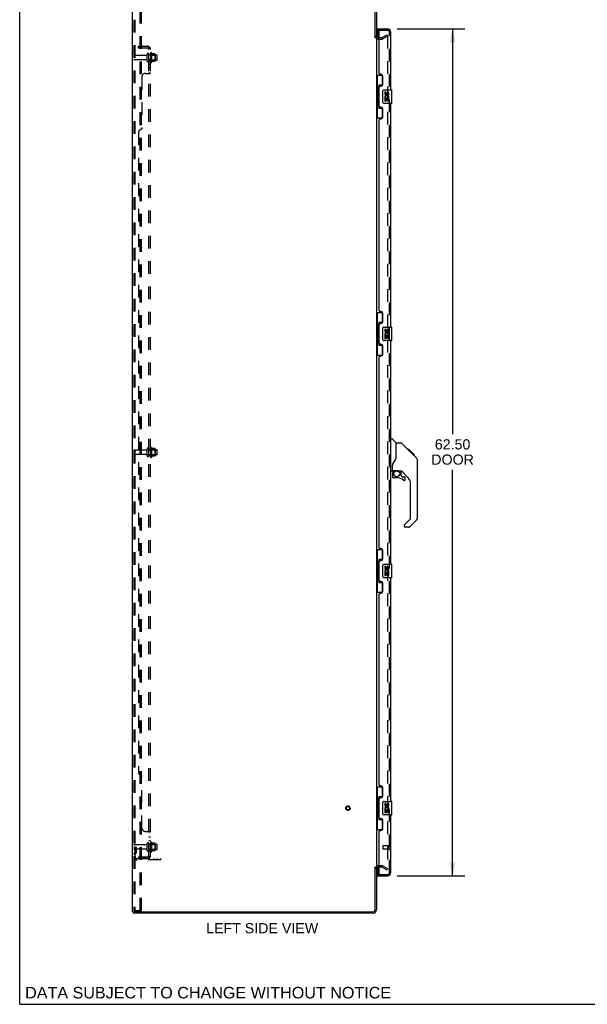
# Model space of a CAD drawing. Header units: inches. Extents: x 0 to 170, y 0 to 110.
# Tile 1 of 14: x 0 to 42, y 0 to 73. Entities that reach past the tile are written whole.
import ezdxf

# ---------------------------------------------------------------- set-up
doc = ezdxf.new("R2010")
doc.units = ezdxf.units.IN
doc.header["$LTSCALE"] = 9.35
doc.header["$MEASUREMENT"] = 0
doc.linetypes.add('HIDDEN', pattern=[0.2, 0.1, -0.1])
doc.layers.get('0').update_dxf_attribs({"linetype": 'CONTINUOUS'})
for name, color, linetype in [('DEFAULT_2', 8, 'HIDDEN'), ('DIMENSIONS', 7, 'CONTINUOUS'), ('DOOR_ASSEMBLY', 7, 'CONTINUOUS'), ('SUBPANEL', 7, 'CONTINUOUS')]:
    doc.layers.add(name, color=color, linetype=linetype)
doc.styles.get("Standard").update_dxf_attribs({"font": 'arial.ttf'})
doc.dimstyles.new('DIMSTYLE_1', dxfattribs={"dimtxt": 0.75, "dimasz": 1, "dimexe": 0.09, "dimexo": 0.07, "dimgap": 0.0375, "dimtad": 0, "dimtih": 1, "dimtoh": 1, "dimzin": 4, "dimdsep": 46, "dimtxsty": 'Standard', "dimblk": '_FILLED', "dimblk1": '_FILLED', "dimblk2": '_FILLED', "dimcen": 0.09, "dimadec": 3, "dimazin": 1, "dimtfac": 1, "dimtdec": 3, "dimtofl": 0, "dimtmove": 0, "dimatfit": 3, "dimldrblk": '_FILLED', "dimfxl": 0, "dimtolj": 1, "dimtzin": 4, "dimarcsym": 0})

# ---------------------------------------------------------------- blocks, each defined once
blk = doc.blocks.new('_FILLED')
at = {"color": 0, "linetype": 'ByBlock'}
blk.add_solid([(0, 0), (-1, 0.2), (-1, -0.2)], dxfattribs=at)
blk = doc.blocks.new('*D8')
at = {"layer": 'DIMENSIONS', "color": 2, "linetype": 'Continuous'}
for p, q in [((27.821, 71.976), (32.817, 71.976)), ((31.917, 71.976), (31.917, 42.069)), ((31.917, 9.476), (31.917, 39.444)), ((27.821, 9.476), (32.817, 9.476))]:
    blk.add_line(p, q, dxfattribs=at)
for p, rotation in [((31.917, 71.976), 90), ((31.917, 9.476), 270)]:
    blk.add_blockref('_FILLED', p, dxfattribs=dict(at, rotation=rotation))
at = {"layer": 'DIMENSIONS', "color": 2, "linetype": 'Continuous', "insert": (31.917, 41.694), "char_height": 0.75, "width": 3.13941, "attachment_point": 2, "line_spacing_factor": 0.9}
blk.add_mtext('62.50\\PDOOR', dxfattribs=at)

msp = doc.modelspace()

# ---------------------------------------------------------------- linework, layer by layer
at = {"color": 7, "linetype": 'Continuous'}
for p, q in [((0, 0), (0, 110)), ((26.206, 71.33), (26.31, 71.33)), ((26.206, 10.122), (26.31, 10.122)), ((8.362, 6.83), (8.362, 6.726)), ((8.366, 6.83), (8.4, 6.83)), ((0, 0), (170, 0))]:
    msp.add_line(p, q, dxfattribs=at)
at = {"color": 3, "linetype": 'Continuous'}
for p, q in [((8.31, 6.83), (8.31, 74.622)), ((26.206, 71.319), (26.206, 74.48)), ((26.31, 74.48), (26.31, 71.33)), ((26.31, 71.278), (26.31, 10.174)), ((26.452, 71.33), (26.514, 71.33)), ((26.206, 6.973), (26.206, 10.134)), ((26.31, 10.122), (26.31, 6.973)), ((26.514, 10.122), (26.452, 10.122)), ((8.31, 6.83), (8.366, 6.83)), ((26.063, 6.726), (8.362, 6.726)), ((8.4, 6.83), (26.063, 6.83))]:
    msp.add_line(p, q, dxfattribs=at)
for centre, radius, start, end in [((26.452, 71.473), 0.142, 180, 270), ((26.452, 9.98), 0.142, 90, 180), ((26.063, 6.973), 0.246, 270, 360), ((26.063, 6.973), 0.142, 270, 360)]:
    msp.add_arc(centre, radius, start, end, dxfattribs=at)
at = {"layer": 'DEFAULT_2', "color": 8, "linetype": 'HIDDEN'}
for p, q in [((8.414, 74.509), (8.414, 6.944)), ((8.487, 74.509), (8.487, 6.944)), ((8.885, 6.914), (8.885, 74.539)), ((8.989, 6.914), (8.989, 74.539)), ((26.452, 71.226), (26.714, 71.226)), ((26.514, 71.33), (26.714, 71.33)), ((26.731, 71.335), (27.07, 71.531)), ((27.122, 71.441), (26.783, 71.245)), ((27.07, 71.531), (27.122, 71.441)), ((27.122, 71.461), (27.122, 9.992)), ((9.341, 70.016), (8.444, 70.016)), ((9.404, 69.594), (9.404, 70.109)), ((9.514, 69.594), (9.514, 70.109)), ((10.109, 70.039), (9.514, 70.039)), ((9.639, 70.185), (9.639, 69.517)), ((9.659, 70.035), (9.639, 70.055)), ((9.659, 70.035), (9.659, 69.668)), ((9.659, 70.035), (9.955, 70.035)), ((9.709, 70.207), (9.709, 69.495)), ((9.964, 70.129), (9.737, 70.129)), ((9.955, 70.035), (9.975, 70.055)), ((9.955, 70.035), (9.955, 69.668)), ((9.975, 70.107), (9.975, 69.596)), ((10.139, 69.694), (10.139, 70.009)), ((9.341, 69.686), (8.444, 69.686)), ((10.109, 69.664), (9.514, 69.664)), ((9.659, 69.668), (9.639, 69.648)), ((9.659, 69.668), (9.955, 69.668)), ((9.964, 69.574), (9.737, 69.574)), ((9.955, 69.668), (9.975, 69.648)), ((9.341, 40.891), (8.444, 40.891)), ((9.404, 40.469), (9.404, 40.984)), ((9.514, 40.469), (9.514, 40.984)), ((10.109, 40.914), (9.514, 40.914)), ((9.639, 41.06), (9.639, 40.392)), ((9.659, 40.91), (9.639, 40.93)), ((9.659, 40.91), (9.659, 40.543)), ((9.659, 40.91), (9.955, 40.91)), ((9.709, 41.082), (9.709, 40.37)), ((9.964, 41.004), (9.737, 41.004)), ((9.955, 40.91), (9.975, 40.93)), ((9.955, 40.91), (9.955, 40.543)), ((9.975, 40.982), (9.975, 40.471)), ((10.139, 40.569), (10.139, 40.884)), ((9.341, 40.561), (8.444, 40.561)), ((10.109, 40.539), (9.514, 40.539)), ((9.659, 40.543), (9.639, 40.523)), ((9.659, 40.543), (9.955, 40.543)), ((9.964, 40.449), (9.737, 40.449)), ((9.955, 40.543), (9.975, 40.523)), ((9.341, 11.766), (8.444, 11.766)), ((9.404, 11.344), (9.404, 11.859)), ((9.514, 11.344), (9.514, 11.859)), ((10.109, 11.789), (9.514, 11.789)), ((9.639, 11.935), (9.639, 11.267)), ((9.659, 11.785), (9.639, 11.805)), ((9.659, 11.785), (9.955, 11.785)), ((9.659, 11.785), (9.659, 11.418)), ((9.709, 11.957), (9.709, 11.245)), ((9.964, 11.879), (9.737, 11.879)), ((9.955, 11.785), (9.975, 11.805)), ((9.955, 11.785), (9.955, 11.418)), ((9.975, 11.857), (9.975, 11.346)), ((10.139, 11.444), (10.139, 11.759)), ((8.518, 11.601), (8.414, 11.601)), ((9.341, 11.436), (8.444, 11.436)), ((8.502, 11.255), (8.453, 11.187)), ((8.504, 11.261), (8.504, 11.601)), ((8.504, 11.426), (8.608, 11.426)), ((8.518, 11.601), (8.608, 11.601)), ((8.518, 10.9), (8.518, 11.601)), ((8.586, 11.194), (8.537, 11.126)), ((8.608, 11.261), (8.608, 11.601)), ((10.109, 11.414), (9.514, 11.414)), ((9.659, 11.418), (9.639, 11.398)), ((9.659, 11.418), (9.955, 11.418)), ((9.964, 11.324), (9.737, 11.324)), ((9.955, 11.418), (9.975, 11.398)), ((8.66, 10.758), (10.414, 10.758)), ((10.414, 10.654), (8.66, 10.654)), ((9.911, 10.654), (9.911, 10.758)), ((10.167, 10.654), (10.167, 10.758)), ((10.414, 10.654), (10.414, 10.758)), ((26.714, 10.226), (26.452, 10.226)), ((26.783, 10.208), (27.122, 10.012)), ((26.714, 10.122), (26.514, 10.122)), ((26.731, 10.118), (27.07, 9.922)), ((27.07, 9.922), (27.122, 10.012)), ((8.435, 6.914), (8.429, 6.915)), ((8.435, 6.914), (8.509, 6.914)), ((8.509, 6.914), (8.503, 6.915)), ((8.509, 6.914), (8.989, 6.914))]:
    msp.add_line(p, q, dxfattribs=at)
for points in [[(27.105, 71.481), (27.105, 71.481), (27.103, 71.481), (27.101, 71.48), (27.099, 71.48), (27.097, 71.479)], [(27.109, 71.48), (27.107, 71.481), (27.105, 71.481)], [(27.109, 71.48), (27.111, 71.48), (27.112, 71.479), (27.114, 71.478), (27.116, 71.476), (27.117, 71.475), (27.119, 71.473), (27.12, 71.471), (27.121, 71.47), (27.121, 71.467), (27.122, 71.465), (27.122, 71.463), (27.122, 71.461)], [(27.105, 9.972), (27.105, 9.972), (27.103, 9.972), (27.101, 9.972), (27.099, 9.973), (27.097, 9.974)], [(27.122, 9.992), (27.122, 9.99), (27.122, 9.987), (27.121, 9.985), (27.121, 9.983), (27.12, 9.981), (27.119, 9.979), (27.117, 9.978), (27.116, 9.976), (27.114, 9.975), (27.112, 9.974), (27.111, 9.973), (27.109, 9.972), (27.107, 9.972), (27.105, 9.972)], [(8.414, 6.944), (8.415, 6.936), (8.417, 6.929), (8.42, 6.923), (8.424, 6.918), (8.429, 6.915)], [(8.487, 6.944), (8.488, 6.936), (8.49, 6.929), (8.494, 6.923), (8.498, 6.918), (8.503, 6.915)]]:
    msp.add_lwpolyline(points, dxfattribs=at)
for radius in [0.164, 0.124]:
    msp.add_circle((24.206, 14.476), radius, dxfattribs=at)
for centre, radius, start, end in [((26.452, 71.473), 0.246, 180, 270), ((26.714, 71.363), 0.033, 270, 300), ((26.714, 71.363), 0.137, 270, 300), ((8.444, 69.986), 0.03, 90, 180), ((9.341, 70.079), 0.0625, 270, 360), ((9.459, 70.109), 0.055, 360, 180), ((9.677, 70.185), 0.0384, 34.44966, 180), ((9.109, 69.851), 0.698, 23.96793, 30.66313), ((9.755, 70.139), 0.01, 203.96793, 270), ((9.964, 70.119), 0.01, 5.19383, 90), ((9.834, 70.107), 0.141, 0, 5.20805), ((10.109, 70.009), 0.03, 359.99999, 90), ((8.444, 69.716), 0.03, 180, 270), ((9.341, 69.624), 0.0625, 0, 90), ((9.459, 69.594), 0.055, 180, 0), ((9.677, 69.517), 0.0384, 180, 325.55034), ((9.109, 69.851), 0.698, 329.33687, 336.03207), ((9.755, 69.564), 0.01, 90, 156.03207), ((9.964, 69.584), 0.01, 270, 354.80617), ((9.834, 69.596), 0.141, 354.79195, 360), ((10.109, 69.694), 0.03, 270, 0.00001), ((8.444, 40.861), 0.03, 90, 180), ((9.341, 40.954), 0.0625, 270, 360), ((9.459, 40.984), 0.055, 360, 180), ((9.677, 41.06), 0.0384, 34.44966, 180), ((9.109, 40.726), 0.698, 23.96793, 30.66313), ((9.755, 41.014), 0.01, 203.96793, 270), ((9.964, 40.994), 0.01, 5.19383, 90), ((9.834, 40.982), 0.141, 0, 5.20805), ((10.109, 40.884), 0.03, 359.99999, 90), ((8.444, 40.591), 0.03, 180, 270), ((9.341, 40.499), 0.0625, 0, 90), ((9.459, 40.469), 0.055, 180, 0), ((9.677, 40.392), 0.0384, 180, 325.55034), ((9.109, 40.726), 0.698, 329.33687, 336.03207), ((9.755, 40.439), 0.01, 90, 156.03207), ((9.964, 40.459), 0.01, 270, 354.80617), ((9.834, 40.471), 0.141, 354.79195, 360), ((10.109, 40.569), 0.03, 270, 0.00001), ((8.444, 11.736), 0.03, 90, 180), ((9.341, 11.829), 0.0625, 270, 360), ((9.459, 11.859), 0.055, 360, 180), ((9.677, 11.935), 0.0384, 34.44966, 180), ((9.109, 11.601), 0.698, 23.96793, 30.66313), ((9.755, 11.889), 0.01, 203.96793, 270), ((9.964, 11.869), 0.01, 5.19383, 90), ((9.834, 11.857), 0.141, 0, 5.20805), ((10.109, 11.759), 0.03, 359.99999, 90), ((8.444, 11.466), 0.03, 180, 270), ((8.622, 11.065), 0.208, 144.24611, 180), ((8.66, 10.9), 0.246, 180, 270), ((8.494, 11.261), 0.01, 324.24611, 360), ((8.622, 11.065), 0.104, 144.24611, 180), ((8.66, 10.9), 0.142, 180, 270), ((8.494, 11.261), 0.114, 324.24611, 360), ((9.341, 11.374), 0.0625, 0, 90), ((9.459, 11.344), 0.055, 180, 0), ((9.677, 11.267), 0.0384, 180, 325.55034), ((9.109, 11.601), 0.698, 329.33687, 336.03207), ((9.755, 11.314), 0.01, 90, 156.03207), ((9.964, 11.334), 0.01, 270, 354.80617), ((9.834, 11.346), 0.141, 354.79195, 360), ((10.109, 11.444), 0.03, 270, 0.00001), ((26.452, 9.98), 0.246, 90, 180), ((26.714, 10.089), 0.137, 60, 90), ((26.714, 10.089), 0.033, 60, 90)]:
    msp.add_arc(centre, radius, start, end, dxfattribs=at)
at = {"layer": 'DOOR_ASSEMBLY', "color": 7, "linetype": 'Continuous'}
for p, q in [((26.389, 71.872), (26.389, 71.976)), ((26.389, 71.852), (26.389, 71.345)), ((26.31, 68.551), (26.75, 68.551)), ((26.349, 68.551), (26.349, 67.526)), ((26.714, 68.551), (26.714, 67.771)), ((26.45, 67.557), (26.45, 67.577)), ((26.487, 67.816), (26.487, 66.136)), ((26.714, 67.816), (26.487, 67.816)), ((26.327, 67.526), (26.327, 66.426)), ((26.327, 67.526), (26.45, 67.526)), ((26.45, 66.426), (26.45, 67.526)), ((26.773, 66.576), (26.773, 67.376)), ((26.873, 67.476), (27.413, 67.476)), ((26.91, 67.322), (26.91, 67.186)), ((26.973, 67.322), (26.91, 67.322)), ((26.91, 66.861), (26.91, 66.631)), ((26.929, 66.861), (26.91, 66.861)), ((26.963, 66.861), (26.99, 66.88)), ((26.963, 66.861), (27.225, 66.861)), ((26.973, 67.186), (26.973, 67.322)), ((27.038, 67.248), (27.039, 67.179)), ((27.099, 67.186), (27.099, 67.228)), ((27.154, 66.897), (27.212, 66.872)), ((27.162, 67.228), (27.162, 67.092)), ((27.162, 67.092), (27.225, 67.092)), ((27.225, 67.092), (27.225, 67.228)), ((27.225, 66.631), (27.225, 66.861)), ((27.428, 66.491), (27.428, 67.461)), ((26.327, 66.426), (26.45, 66.426)), ((26.349, 66.426), (26.349, 65.401)), ((26.45, 66.376), (26.45, 66.396)), ((26.487, 66.136), (26.714, 66.136)), ((26.714, 66.181), (26.714, 65.401)), ((27.413, 66.476), (26.873, 66.476)), ((26.91, 66.631), (26.973, 66.631)), ((26.973, 66.631), (26.973, 66.798)), ((26.973, 66.798), (27.038, 66.798)), ((27.038, 66.798), (27.038, 66.662)), ((27.038, 66.662), (27.099, 66.662)), ((27.099, 66.662), (27.099, 66.798)), ((27.099, 66.798), (27.162, 66.798)), ((27.162, 66.798), (27.162, 66.631)), ((27.162, 66.631), (27.225, 66.631)), ((26.31, 65.401), (26.75, 65.401)), ((26.31, 51.051), (26.75, 51.051)), ((26.349, 51.051), (26.349, 50.026)), ((26.714, 51.051), (26.714, 50.271)), ((26.487, 50.316), (26.487, 48.636)), ((26.714, 50.316), (26.487, 50.316)), ((26.327, 50.026), (26.327, 48.926)), ((26.327, 50.026), (26.45, 50.026)), ((26.45, 50.057), (26.45, 50.077)), ((26.45, 48.926), (26.45, 50.026)), ((26.773, 49.076), (26.773, 49.876)), ((26.873, 49.976), (27.413, 49.976)), ((26.91, 49.822), (26.91, 49.686)), ((26.973, 49.822), (26.91, 49.822)), ((26.973, 49.686), (26.973, 49.822)), ((27.038, 49.748), (27.039, 49.679)), ((27.099, 49.686), (27.099, 49.728)), ((27.162, 49.728), (27.162, 49.592)), ((27.162, 49.592), (27.225, 49.592)), ((27.225, 49.592), (27.225, 49.728)), ((27.428, 48.991), (27.428, 49.961)), ((26.327, 48.926), (26.45, 48.926)), ((26.349, 48.926), (26.349, 47.901)), ((26.45, 48.876), (26.45, 48.896)), ((26.714, 48.681), (26.714, 47.901)), ((27.413, 48.976), (26.873, 48.976)), ((26.91, 49.361), (26.91, 49.131)), ((26.929, 49.361), (26.91, 49.361)), ((26.91, 49.131), (26.973, 49.131)), ((26.963, 49.361), (26.99, 49.38)), ((26.963, 49.361), (27.225, 49.361)), ((26.973, 49.131), (26.973, 49.298)), ((26.973, 49.298), (27.038, 49.298)), ((27.038, 49.298), (27.038, 49.162)), ((27.038, 49.162), (27.099, 49.162)), ((27.099, 49.162), (27.099, 49.298)), ((27.099, 49.298), (27.162, 49.298)), ((27.154, 49.397), (27.212, 49.372)), ((27.162, 49.298), (27.162, 49.131)), ((27.162, 49.131), (27.225, 49.131)), ((27.225, 49.131), (27.225, 49.361)), ((26.487, 48.636), (26.714, 48.636)), ((26.31, 47.901), (26.75, 47.901)), ((27.368, 41.73), (27.43, 41.73)), ((27.756, 41.421), (27.458, 41.719)), ((28.123, 41.415), (27.762, 41.415)), ((27.762, 40.311), (27.762, 41.415)), ((28.943, 40.627), (28.178, 41.392)), ((28.7, 40.938), (28.633, 40.938)), ((28.707, 40.93), (28.64, 40.93)), ((28.717, 40.921), (28.65, 40.921)), ((28.723, 40.914), (28.656, 40.914)), ((28.731, 40.906), (28.664, 40.906)), ((28.751, 40.887), (28.684, 40.887)), ((28.7, 40.938), (29.026, 40.611)), ((28.773, 40.864), (28.707, 40.864)), ((28.797, 40.841), (28.73, 40.841)), ((28.82, 40.817), (28.754, 40.817)), ((28.844, 40.793), (28.777, 40.793)), ((28.868, 40.77), (28.801, 40.77)), ((28.89, 40.747), (28.823, 40.747)), ((28.91, 40.727), (28.843, 40.727)), ((28.928, 40.71), (28.861, 40.71)), ((28.941, 40.697), (28.874, 40.697)), ((28.945, 40.693), (28.878, 40.693)), ((28.947, 40.69), (28.88, 40.69)), ((28.947, 40.69), (28.88, 40.69)), ((28.948, 40.689), (28.881, 40.689)), ((28.93, 40.64), (28.882, 40.689)), ((28.95, 40.687), (28.884, 40.687)), ((28.955, 40.682), (28.888, 40.682)), ((28.961, 40.676), (28.894, 40.676)), ((28.974, 40.663), (28.908, 40.663)), ((28.99, 40.648), (28.923, 40.648)), ((28.997, 40.64), (28.93, 40.64)), ((28.943, 40.627), (28.93, 40.64)), ((29.004, 40.633), (28.937, 40.633)), ((28.943, 40.627), (29.221, 40.349)), ((29.016, 40.621), (28.949, 40.621)), ((29.021, 40.616), (28.955, 40.616)), ((29.025, 40.612), (28.958, 40.612)), ((29.026, 40.611), (28.96, 40.611)), ((29.026, 40.611), (28.96, 40.611)), ((29.027, 40.61), (28.96, 40.61)), ((29.115, 40.522), (29.027, 40.61)), ((29.044, 40.526), (29.111, 40.526)), ((29.113, 40.525), (29.046, 40.525)), ((29.115, 40.522), (29.048, 40.522)), ((29.242, 40.326), (29.221, 40.349)), ((29.336, 40.071), (29.335, 40.101)), ((29.336, 35.968), (29.336, 40.071)), ((27.447, 39.348), (27.368, 39.348)), ((27.486, 39.388), (27.486, 39.795)), ((27.506, 39.39), (27.801, 39.39)), ((27.544, 39.31), (27.623, 39.39)), ((27.55, 39.304), (27.547, 39.307)), ((27.554, 39.3), (27.55, 39.304)), ((27.558, 39.296), (27.554, 39.3)), ((28.074, 39.348), (27.986, 39.348)), ((28.116, 39.017), (28.116, 39.344)), ((28.652, 38.852), (28.15, 39.354)), ((27.486, 39.171), (27.486, 38.933)), ((27.801, 38.854), (27.565, 38.854)), ((28.119, 39.008), (28.191, 38.937)), ((28.199, 38.933), (28.352, 38.933)), ((28.431, 38.735), (28.431, 38.854)), ((28.825, 35.883), (28.825, 38.434)), ((28.366, 35.391), (28.801, 35.827)), ((29.221, 35.69), (28.769, 35.238)), ((28.352, 35.358), (28.352, 35.293)), ((28.713, 35.215), (28.431, 35.215)), ((26.31, 33.551), (26.75, 33.551)), ((26.349, 33.551), (26.349, 32.526)), ((26.714, 33.551), (26.714, 32.771)), ((26.714, 32.816), (26.487, 32.816)), ((26.487, 32.816), (26.487, 31.136)), ((26.327, 32.526), (26.45, 32.526)), ((26.327, 32.526), (26.327, 31.426)), ((26.45, 32.557), (26.45, 32.577)), ((26.45, 31.426), (26.45, 32.526)), ((26.773, 31.576), (26.773, 32.376)), ((26.873, 32.476), (27.413, 32.476)), ((26.973, 32.322), (26.91, 32.322)), ((26.91, 32.322), (26.91, 32.186)), ((26.973, 32.186), (26.973, 32.322)), ((27.038, 32.248), (27.039, 32.179)), ((27.099, 32.186), (27.099, 32.228)), ((27.162, 32.228), (27.162, 32.092)), ((27.162, 32.092), (27.225, 32.092)), ((27.225, 32.092), (27.225, 32.228)), ((27.428, 31.491), (27.428, 32.461)), ((26.327, 31.426), (26.45, 31.426)), ((26.349, 31.426), (26.349, 30.401)), ((26.45, 31.376), (26.45, 31.396)), ((27.413, 31.476), (26.873, 31.476)), ((26.929, 31.861), (26.91, 31.861)), ((26.91, 31.861), (26.91, 31.631)), ((26.91, 31.631), (26.973, 31.631)), ((26.963, 31.861), (26.99, 31.88)), ((26.963, 31.861), (27.225, 31.861)), ((26.973, 31.798), (27.038, 31.798)), ((26.973, 31.631), (26.973, 31.798)), ((27.038, 31.798), (27.038, 31.662)), ((27.038, 31.662), (27.099, 31.662)), ((27.099, 31.798), (27.162, 31.798)), ((27.099, 31.662), (27.099, 31.798)), ((27.154, 31.897), (27.212, 31.872)), ((27.162, 31.798), (27.162, 31.631)), ((27.162, 31.631), (27.225, 31.631)), ((27.225, 31.631), (27.225, 31.861)), ((26.487, 31.136), (26.714, 31.136)), ((26.714, 31.181), (26.714, 30.401)), ((26.31, 30.401), (26.75, 30.401)), ((26.31, 16.051), (26.75, 16.051)), ((26.349, 16.051), (26.349, 15.026)), ((26.714, 16.051), (26.714, 15.271)), ((26.714, 15.316), (26.487, 15.316)), ((26.487, 15.316), (26.487, 13.636)), ((26.327, 15.026), (26.45, 15.026)), ((26.327, 15.026), (26.327, 13.926)), ((26.45, 15.057), (26.45, 15.077)), ((26.45, 13.926), (26.45, 15.026)), ((26.773, 14.076), (26.773, 14.876)), ((26.873, 14.976), (27.413, 14.976)), ((26.973, 14.822), (26.91, 14.822)), ((26.91, 14.822), (26.91, 14.686)), ((26.973, 14.686), (26.973, 14.822)), ((27.038, 14.748), (27.039, 14.679)), ((27.099, 14.686), (27.099, 14.728)), ((27.162, 14.728), (27.162, 14.592)), ((27.162, 14.592), (27.225, 14.592)), ((27.225, 14.592), (27.225, 14.728)), ((27.428, 13.991), (27.428, 14.961)), ((26.327, 13.926), (26.45, 13.926)), ((26.349, 13.926), (26.349, 12.901)), ((26.45, 13.876), (26.45, 13.896)), ((27.413, 13.976), (26.873, 13.976)), ((26.929, 14.361), (26.91, 14.361)), ((26.91, 14.361), (26.91, 14.131)), ((26.91, 14.131), (26.973, 14.131)), ((26.963, 14.361), (26.99, 14.38)), ((26.963, 14.361), (27.225, 14.361)), ((26.973, 14.298), (27.038, 14.298)), ((26.973, 14.131), (26.973, 14.298)), ((27.038, 14.298), (27.038, 14.162)), ((27.038, 14.162), (27.099, 14.162)), ((27.099, 14.298), (27.162, 14.298)), ((27.099, 14.162), (27.099, 14.298)), ((27.154, 14.397), (27.212, 14.372)), ((27.162, 14.298), (27.162, 14.131)), ((27.162, 14.131), (27.225, 14.131)), ((27.225, 14.131), (27.225, 14.361)), ((26.487, 13.636), (26.714, 13.636)), ((26.714, 13.681), (26.714, 12.901)), ((26.31, 12.901), (26.75, 12.901)), ((26.389, 10.107), (26.389, 9.6)), ((26.389, 9.58), (26.389, 9.476))]:
    msp.add_line(p, q, dxfattribs=at)
at = {"layer": 'DOOR_ASSEMBLY', "color": 3, "linetype": 'Continuous'}
for p, q in [((26.389, 71.976), (27.121, 71.976)), ((26.514, 68.684), (26.514, 71.852)), ((27.368, 67.476), (27.368, 71.73)), ((26.634, 68.624), (26.574, 68.624)), ((26.764, 67.874), (26.764, 68.494)), ((26.514, 66.269), (26.514, 67.684)), ((26.574, 67.744), (26.634, 67.744)), ((26.634, 66.209), (26.574, 66.209)), ((27.368, 49.976), (27.368, 66.476)), ((26.764, 65.459), (26.764, 66.079)), ((26.514, 51.184), (26.514, 65.269)), ((26.574, 65.329), (26.634, 65.329)), ((26.634, 51.124), (26.574, 51.124)), ((26.764, 50.374), (26.764, 50.994)), ((26.514, 48.769), (26.514, 50.184)), ((26.574, 50.244), (26.634, 50.244)), ((26.634, 48.709), (26.574, 48.709)), ((27.368, 32.476), (27.368, 48.976)), ((26.764, 47.959), (26.764, 48.579)), ((26.514, 33.684), (26.514, 47.769)), ((26.574, 47.829), (26.634, 47.829)), ((26.634, 33.624), (26.574, 33.624)), ((26.764, 32.874), (26.764, 33.494)), ((26.574, 32.744), (26.634, 32.744)), ((26.514, 31.269), (26.514, 32.684)), ((27.368, 14.976), (27.368, 31.476)), ((26.634, 31.209), (26.574, 31.209)), ((26.764, 30.459), (26.764, 31.079)), ((26.514, 16.184), (26.514, 30.269)), ((26.574, 30.329), (26.634, 30.329)), ((26.634, 16.124), (26.574, 16.124)), ((26.764, 15.374), (26.764, 15.994)), ((26.514, 13.769), (26.514, 15.184)), ((26.574, 15.244), (26.634, 15.244)), ((27.368, 9.723), (27.368, 13.976)), ((26.634, 13.709), (26.574, 13.709)), ((26.764, 12.959), (26.764, 13.579)), ((26.514, 9.6), (26.514, 12.769)), ((26.574, 12.829), (26.634, 12.829)), ((26.389, 9.476), (27.121, 9.476))]:
    msp.add_line(p, q, dxfattribs=at)
at = {"layer": 'DOOR_ASSEMBLY', "color": 8, "linetype": 'HIDDEN'}
for p, q in [((26.534, 71.872), (26.389, 71.872)), ((26.534, 71.872), (27.121, 71.872)), ((27.264, 9.723), (27.264, 71.73)), ((26.764, 11.694), (26.764, 11.466)), ((27.221, 11.704), (26.774, 11.704)), ((27.221, 11.722), (27.221, 11.438)), ((27.221, 11.456), (26.774, 11.456)), ((26.389, 9.58), (26.534, 9.58)), ((26.534, 9.58), (27.121, 9.58))]:
    msp.add_line(p, q, dxfattribs=at)
at = {"layer": 'DOOR_ASSEMBLY', "color": 7, "linetype": 'Continuous'}
for points in [[(26.487, 67.793), (26.487, 67.789), (26.488, 67.786), (26.488, 67.782), (26.49, 67.777), (26.491, 67.772), (26.493, 67.767), (26.496, 67.762), (26.499, 67.756), (26.502, 67.749), (26.506, 67.742), (26.51, 67.735), (26.515, 67.727), (26.52, 67.719), (26.523, 67.715)], [(26.773, 67.376), (26.773, 67.383), (26.774, 67.389), (26.775, 67.395), (26.776, 67.401), (26.778, 67.407), (26.78, 67.412)], [(26.523, 66.237), (26.52, 66.234), (26.515, 66.225), (26.51, 66.218), (26.506, 66.21), (26.502, 66.203), (26.499, 66.197), (26.496, 66.191), (26.493, 66.185), (26.491, 66.18), (26.49, 66.175), (26.488, 66.171), (26.488, 66.167), (26.487, 66.163), (26.487, 66.16)], [(26.78, 66.54), (26.778, 66.546), (26.776, 66.552), (26.775, 66.558), (26.774, 66.564), (26.773, 66.57), (26.773, 66.576)], [(26.487, 50.293), (26.487, 50.289), (26.488, 50.286), (26.488, 50.282), (26.49, 50.277), (26.491, 50.272), (26.493, 50.267), (26.496, 50.262), (26.499, 50.256), (26.502, 50.249), (26.506, 50.242), (26.51, 50.235), (26.515, 50.227), (26.52, 50.219), (26.523, 50.215)], [(26.773, 49.876), (26.773, 49.883), (26.774, 49.889), (26.775, 49.895), (26.776, 49.901), (26.778, 49.907), (26.78, 49.912)], [(26.523, 48.737), (26.52, 48.734), (26.515, 48.725), (26.51, 48.718), (26.506, 48.71), (26.502, 48.703), (26.499, 48.697), (26.496, 48.691), (26.493, 48.685), (26.491, 48.68), (26.49, 48.675), (26.488, 48.671), (26.488, 48.667), (26.487, 48.663), (26.487, 48.66)], [(26.78, 49.04), (26.778, 49.046), (26.776, 49.052), (26.775, 49.058), (26.774, 49.064), (26.773, 49.07), (26.773, 49.076)], [(28.178, 41.392), (28.171, 41.399), (28.162, 41.405), (28.153, 41.409), (28.143, 41.413), (28.133, 41.415), (28.123, 41.415)], [(28.882, 40.689), (28.86, 40.71), (28.839, 40.732), (28.817, 40.754)], [(27.539, 39.965), (27.528, 39.948), (27.513, 39.919), (27.501, 39.887), (27.492, 39.853), (27.487, 39.819), (27.486, 39.795)], [(27.762, 40.373), (27.741, 40.315), (27.71, 40.247), (27.674, 40.176), (27.632, 40.104), (27.585, 40.031), (27.539, 39.965)], [(29.336, 40.071), (29.335, 40.101), (29.33, 40.142), (29.32, 40.182), (29.306, 40.221), (29.289, 40.258), (29.267, 40.294), (29.242, 40.326)], [(27.558, 39.296), (27.548, 39.286), (27.54, 39.275), (27.532, 39.263), (27.525, 39.251), (27.519, 39.239), (27.515, 39.225), (27.511, 39.212), (27.508, 39.198), (27.507, 39.185), (27.506, 39.171)], [(27.547, 39.307), (27.545, 39.308), (27.544, 39.309), (27.544, 39.31), (27.544, 39.31)], [(27.801, 39.39), (27.809, 39.39), (27.828, 39.389), (27.849, 39.386), (27.869, 39.382), (27.888, 39.378), (27.906, 39.372), (27.922, 39.367), (27.936, 39.362), (27.948, 39.358), (27.959, 39.354), (27.968, 39.351), (27.976, 39.349), (27.984, 39.348), (27.986, 39.348)], [(26.487, 32.793), (26.487, 32.789), (26.488, 32.786), (26.488, 32.782), (26.49, 32.777), (26.491, 32.772), (26.493, 32.767), (26.496, 32.762), (26.499, 32.756), (26.502, 32.749), (26.506, 32.742), (26.51, 32.735), (26.515, 32.727), (26.52, 32.719), (26.523, 32.715)], [(26.773, 32.376), (26.773, 32.383), (26.774, 32.389), (26.775, 32.395), (26.776, 32.401), (26.778, 32.407), (26.78, 32.412)], [(26.78, 31.54), (26.778, 31.546), (26.776, 31.552), (26.775, 31.558), (26.774, 31.564), (26.773, 31.57), (26.773, 31.576)], [(26.523, 31.237), (26.52, 31.234), (26.515, 31.225), (26.51, 31.218), (26.506, 31.21), (26.502, 31.203), (26.499, 31.197), (26.496, 31.191), (26.493, 31.185), (26.491, 31.18), (26.49, 31.175), (26.488, 31.171), (26.488, 31.167), (26.487, 31.163), (26.487, 31.16)], [(26.487, 15.293), (26.487, 15.289), (26.488, 15.286), (26.488, 15.282), (26.49, 15.277), (26.491, 15.272), (26.493, 15.267), (26.496, 15.262), (26.499, 15.256), (26.502, 15.249), (26.506, 15.242), (26.51, 15.235), (26.515, 15.227), (26.52, 15.219), (26.523, 15.215)], [(26.773, 14.876), (26.773, 14.883), (26.774, 14.889), (26.775, 14.895), (26.776, 14.901), (26.778, 14.907), (26.78, 14.912)], [(26.78, 14.04), (26.778, 14.046), (26.776, 14.052), (26.775, 14.058), (26.774, 14.064), (26.773, 14.07), (26.773, 14.076)], [(26.523, 13.737), (26.52, 13.734), (26.515, 13.725), (26.51, 13.718), (26.506, 13.71), (26.502, 13.703), (26.499, 13.697), (26.496, 13.691), (26.493, 13.685), (26.491, 13.68), (26.49, 13.675), (26.488, 13.671), (26.488, 13.667), (26.487, 13.663), (26.487, 13.66)]]:
    msp.add_lwpolyline(points, dxfattribs=at)
msp.add_circle((27.801, 39.15), 0.217, dxfattribs=at)
at = {"layer": 'DOOR_ASSEMBLY', "color": 3, "linetype": 'Continuous'}
for centre, radius, start, end in [((27.121, 71.73), 0.246, 0, 90), ((26.534, 71.852), 0.02, 90, 180), ((26.574, 68.684), 0.06, 180, 270), ((26.634, 68.494), 0.13, 0, 90), ((26.574, 67.684), 0.06, 90, 180), ((26.634, 67.874), 0.13, 270, 360), ((26.574, 66.269), 0.06, 180, 270), ((26.634, 66.079), 0.13, 0, 90), ((26.634, 65.459), 0.13, 270, 360), ((26.574, 65.269), 0.06, 90, 180), ((26.574, 51.184), 0.06, 180, 270), ((26.634, 50.994), 0.13, 0, 90), ((26.574, 50.184), 0.06, 90, 180), ((26.634, 50.374), 0.13, 270, 360), ((26.574, 48.769), 0.06, 180, 270), ((26.634, 48.579), 0.13, 0, 90), ((26.634, 47.959), 0.13, 270, 360), ((26.574, 47.769), 0.06, 90, 180), ((26.574, 33.684), 0.06, 180, 270), ((26.634, 33.494), 0.13, 0, 90), ((26.574, 32.684), 0.06, 90, 180), ((26.634, 32.874), 0.13, 270, 360), ((26.574, 31.269), 0.06, 180, 270), ((26.634, 31.079), 0.13, 0, 90), ((26.574, 30.269), 0.06, 90, 180), ((26.634, 30.459), 0.13, 270, 360), ((26.574, 16.184), 0.06, 180, 270), ((26.634, 15.994), 0.13, 0, 90), ((26.634, 15.374), 0.13, 270, 360), ((26.574, 15.184), 0.06, 90, 180), ((26.574, 13.769), 0.06, 180, 270), ((26.634, 13.579), 0.13, 0, 90), ((26.574, 12.769), 0.06, 90, 180), ((26.634, 12.959), 0.13, 270, 360), ((26.534, 9.6), 0.02, 180, 270), ((27.121, 9.723), 0.246, 270, 360)]:
    msp.add_arc(centre, radius, start, end, dxfattribs=at)
at = {"layer": 'DOOR_ASSEMBLY', "color": 7, "linetype": 'Continuous'}
for centre, radius, start, end in [((26.409, 71.852), 0.02, 90, 180), ((27.204, 71.586), 0.26, 90, 92.60473), ((26.873, 67.376), 0.1, 90, 158.79459), ((27.005, 67.186), 0.0943, 180, 360), ((27.064, 66.934), 0.154, 161.41988, 206.19629), ((27.068, 66.934), 0.157, 336.59665, 161.87913), ((27.068, 66.934), 0.157, 205.73705, 207.8532), ((27.005, 67.186), 0.0314, 180, 261.22946), ((27.068, 66.934), 0.0943, 336.59665, 215.11217), ((27.004, 67.191), 0.0362, 263.42855, 341.76278), ((27.131, 67.228), 0.0943, 68.69989, 167.43379), ((27.131, 67.228), 0.0314, 0, 180.04847), ((27.131, 67.228), 0.0943, 0, 68.67039), ((27.413, 67.461), 0.015, 0, 90), ((26.873, 66.576), 0.1, 201.20502, 270), ((27.413, 66.491), 0.015, 270, 360), ((26.873, 49.876), 0.1, 90, 158.79459), ((27.005, 49.686), 0.0943, 180, 360), ((27.064, 49.434), 0.154, 161.41988, 206.19629), ((27.068, 49.434), 0.157, 336.59665, 161.87913), ((27.005, 49.686), 0.0314, 180, 261.22946), ((27.068, 49.434), 0.0943, 336.59665, 215.11217), ((27.004, 49.691), 0.0362, 263.42855, 341.76278), ((27.131, 49.728), 0.0943, 68.69989, 167.43379), ((27.131, 49.728), 0.0314, 0, 180.04847), ((27.131, 49.728), 0.0943, 0, 68.67039), ((27.413, 49.961), 0.015, 0, 90), ((26.873, 49.076), 0.1, 201.20502, 270), ((27.068, 49.434), 0.157, 205.73705, 207.8532), ((27.413, 48.991), 0.015, 270, 360), ((27.43, 41.691), 0.0394, 45, 90), ((27.742, 41.407), 0.0197, 7.5, 45), ((28.903, 40.055), 0.433, 42.23856, 42.72732), ((27.447, 39.388), 0.0394, 270, 360), ((27.506, 39.409), 0.0197, 180, 270), ((27.683, 39.171), 0.197, 135, 180), ((28.074, 39.152), 0.197, 45, 90), ((27.565, 38.933), 0.0787, 180, 270), ((27.801, 38.067), 0.787, 50.4788, 90), ((28.128, 39.017), 0.0118, 180, 225), ((28.199, 38.945), 0.0118, 225, 270), ((28.352, 38.735), 0.0787, 230.4788, 360), ((28.352, 38.854), 0.0787, 0, 90), ((28.234, 38.434), 0.591, 0, 45), ((28.746, 35.883), 0.0787, 315, 360), ((28.943, 35.968), 0.394, 315, 360), ((28.399, 35.358), 0.0472, 135, 180), ((28.431, 35.293), 0.0787, 180, 270), ((28.713, 35.293), 0.0787, 270, 315), ((26.873, 32.376), 0.1, 90, 158.79459), ((27.005, 32.186), 0.0943, 180, 360), ((27.064, 31.934), 0.154, 161.41988, 206.19629), ((27.068, 31.934), 0.157, 336.59665, 161.87913), ((27.005, 32.186), 0.0314, 180, 261.22946), ((27.068, 31.934), 0.0943, 336.59665, 215.11217), ((27.004, 32.191), 0.0362, 263.42855, 341.76278), ((27.131, 32.228), 0.0943, 68.69989, 167.43379), ((27.131, 32.228), 0.0314, 0, 180.04847), ((27.131, 32.228), 0.0943, 0, 68.67039), ((27.413, 32.461), 0.015, 0, 90), ((26.873, 31.576), 0.1, 201.20502, 270), ((27.068, 31.934), 0.157, 205.73705, 207.8532), ((27.413, 31.491), 0.015, 270, 360), ((26.873, 14.876), 0.1, 90, 158.79459), ((27.005, 14.686), 0.0943, 180, 360), ((27.068, 14.434), 0.157, 336.59665, 161.87913), ((27.005, 14.686), 0.0314, 180, 261.22946), ((27.004, 14.691), 0.0362, 263.42855, 341.76278), ((27.131, 14.728), 0.0943, 68.69989, 167.43379), ((27.131, 14.728), 0.0314, 0, 180.04847), ((27.131, 14.728), 0.0943, 0, 68.67039), ((27.413, 14.961), 0.015, 0, 90), ((26.873, 14.076), 0.1, 201.20502, 270), ((27.064, 14.434), 0.154, 161.41988, 206.19629), ((27.068, 14.434), 0.157, 205.73705, 207.8532), ((27.068, 14.434), 0.0943, 336.59665, 215.11217), ((27.413, 13.991), 0.015, 270, 360), ((26.409, 9.6), 0.02, 180, 270), ((27.204, 9.866), 0.26, 267.39527, 270)]:
    msp.add_arc(centre, radius, start, end, dxfattribs=at)
at = {"layer": 'DOOR_ASSEMBLY', "color": 8, "linetype": 'HIDDEN'}
for centre, radius, start, end in [((27.121, 71.73), 0.142, 0, 90), ((26.774, 11.694), 0.01, 90, 180), ((27.242, 11.722), 0.0215, 0, 180), ((26.774, 11.466), 0.01, 180, 270), ((27.242, 11.438), 0.0215, 180, 360), ((27.121, 9.723), 0.142, 270, 360)]:
    msp.add_arc(centre, radius, start, end, dxfattribs=at)
at = {"layer": 'DOOR_ASSEMBLY', "color": 7, "linetype": 'Continuous'}
for centre, start_param, end_param in [((26.554, 67.567), 0.699287, 1.51401), ((26.554, 67.567), -4.655602, -3.84088), ((26.554, 66.386), 0.699287, 1.51401), ((26.554, 66.386), -4.655602, -3.84088), ((26.554, 50.067), 0.699287, 1.51401), ((26.554, 50.067), -4.655602, -3.84088), ((26.554, 48.886), 0.699287, 1.51401), ((26.554, 48.886), -4.655602, -3.84088), ((26.554, 32.567), 0.699287, 1.51401), ((26.554, 32.567), -4.655602, -3.84088), ((26.554, 31.386), 0.699287, 1.51401), ((26.554, 31.386), -4.655602, -3.84088), ((26.554, 15.067), 0.699287, 1.51401), ((26.554, 15.067), -4.655602, -3.84088), ((26.554, 13.886), 0.699287, 1.51401), ((26.554, 13.886), -4.655602, -3.84088)]:
    msp.add_ellipse(centre, major_axis=(0, 0.18), ratio=0.579493, start_param=start_param, end_param=end_param, dxfattribs=at)
at = {"layer": 'SUBPANEL', "color": 8, "linetype": 'HIDDEN'}
for p, q in [((8.764, 70.57), (8.764, 70.695)), ((8.764, 70.695), (9.402, 70.695)), ((8.764, 70.57), (9.402, 70.57)), ((9.014, 70.57), (9.014, 70.695)), ((9.585, 70.609), (9.488, 70.529)), ((9.514, 10.883), (9.514, 70.57)), ((9.514, 70.57), (9.639, 70.57)), ((9.639, 10.883), (9.639, 70.57)), ((9.514, 70.101), (9.639, 70.101)), ((9.514, 69.601), (9.639, 69.601)), ((9.514, 69.373), (9.639, 69.373)), ((9.514, 69.092), (9.639, 69.092)), ((9.014, 68.445), (9.014, 64.57)), ((9.264, 68.695), (9.585, 68.695)), ((9.488, 68.695), (9.488, 68.697)), ((9.499, 68.715), (9.503, 68.717)), ((9.513, 68.728), (9.514, 68.729)), ((9.514, 68.73), (9.639, 68.73)), ((9.595, 68.701), (9.598, 68.703)), ((9.613, 68.709), (9.616, 68.711)), ((9.616, 68.711), (9.62, 68.712)), ((8.764, 64.32), (8.764, 17.133)), ((9.514, 40.976), (9.639, 40.976)), ((9.514, 40.476), (9.639, 40.476)), ((9.014, 13.008), (9.014, 16.883)), ((9.264, 12.758), (9.585, 12.758)), ((9.488, 12.751), (9.489, 12.749)), ((9.514, 12.722), (9.639, 12.722)), ((9.514, 12.361), (9.639, 12.361)), ((9.605, 12.747), (9.613, 12.744)), ((9.626, 12.737), (9.629, 12.736)), ((9.634, 12.732), (9.635, 12.73)), ((9.514, 12.08), (9.639, 12.08)), ((9.514, 11.851), (9.639, 11.851)), ((9.585, 10.844), (9.488, 10.923)), ((9.513, 10.903), (9.514, 10.902)), ((9.514, 11.351), (9.639, 11.351)), ((8.764, 10.883), (9.402, 10.883)), ((8.764, 10.883), (8.764, 10.758)), ((9.402, 10.758), (8.764, 10.758)), ((9.014, 10.883), (9.014, 10.758)), ((9.514, 10.883), (9.639, 10.883)), ((9.547, 10.889), (9.545, 10.889)), ((9.548, 10.888), (9.547, 10.889)), ((9.55, 10.888), (9.548, 10.888)), ((9.551, 10.887), (9.55, 10.888)), ((9.553, 10.887), (9.551, 10.887)), ((9.554, 10.887), (9.553, 10.887)), ((9.556, 10.886), (9.554, 10.887)), ((9.557, 10.886), (9.556, 10.886)), ((9.559, 10.885), (9.557, 10.886)), ((9.56, 10.885), (9.559, 10.885))]:
    msp.add_line(p, q, dxfattribs=at)
for points in [[(9.488, 70.529), (9.488, 70.53), (9.488, 70.531), (9.488, 70.531), (9.488, 70.532), (9.489, 70.533), (9.489, 70.535), (9.49, 70.536), (9.491, 70.537), (9.493, 70.539), (9.494, 70.541), (9.496, 70.543)], [(9.496, 70.543), (9.499, 70.546), (9.501, 70.549), (9.503, 70.551), (9.505, 70.553), (9.507, 70.555), (9.509, 70.558), (9.51, 70.56), (9.512, 70.562), (9.513, 70.565), (9.513, 70.567), (9.514, 70.568), (9.514, 70.57)], [(9.51, 70.547), (9.51, 70.547), (9.51, 70.547), (9.51, 70.547), (9.51, 70.548), (9.511, 70.548), (9.511, 70.548), (9.512, 70.548), (9.512, 70.549), (9.513, 70.549), (9.513, 70.549), (9.514, 70.55), (9.514, 70.55), (9.515, 70.55), (9.516, 70.551), (9.516, 70.551), (9.517, 70.551), (9.517, 70.551), (9.518, 70.552), (9.519, 70.552), (9.519, 70.553), (9.52, 70.553), (9.521, 70.553), (9.521, 70.554), (9.522, 70.554), (9.523, 70.554), (9.524, 70.555), (9.524, 70.555), (9.525, 70.555), (9.526, 70.556), (9.527, 70.556), (9.527, 70.556), (9.528, 70.557), (9.529, 70.557), (9.53, 70.557), (9.531, 70.558), (9.531, 70.558), (9.532, 70.558), (9.533, 70.559), (9.534, 70.559), (9.535, 70.559), (9.536, 70.56), (9.537, 70.56), (9.538, 70.561), (9.539, 70.561), (9.54, 70.561), (9.541, 70.562), (9.542, 70.562), (9.543, 70.562), (9.544, 70.563), (9.545, 70.563), (9.546, 70.563), (9.547, 70.564), (9.548, 70.564), (9.549, 70.564), (9.55, 70.565), (9.551, 70.565), (9.552, 70.565), (9.553, 70.566), (9.554, 70.566), (9.555, 70.566), (9.556, 70.567), (9.557, 70.567), (9.558, 70.567), (9.559, 70.567), (9.56, 70.568), (9.561, 70.568), (9.562, 70.568), (9.563, 70.568), (9.564, 70.568), (9.565, 70.569), (9.566, 70.569), (9.567, 70.569), (9.567, 70.569), (9.568, 70.569), (9.569, 70.57), (9.57, 70.57), (9.571, 70.57), (9.571, 70.57), (9.572, 70.57), (9.573, 70.57), (9.573, 70.57), (9.573, 70.57), (9.573, 70.57)], [(9.514, 70.55), (9.513, 70.55), (9.513, 70.549), (9.512, 70.549), (9.512, 70.549), (9.511, 70.548), (9.511, 70.548), (9.511, 70.548), (9.51, 70.548), (9.51, 70.547), (9.51, 70.547), (9.51, 70.547), (9.51, 70.547)], [(9.574, 70.57), (9.573, 70.57), (9.573, 70.57), (9.573, 70.57), (9.572, 70.57), (9.572, 70.57), (9.571, 70.57), (9.571, 70.57), (9.57, 70.57)], [(9.573, 70.57), (9.573, 70.57), (9.574, 70.57)], [(9.585, 70.609), (9.587, 70.606), (9.589, 70.604), (9.592, 70.602), (9.595, 70.6), (9.598, 70.599), (9.602, 70.597), (9.605, 70.595), (9.609, 70.593)], [(9.609, 70.593), (9.616, 70.59), (9.62, 70.589), (9.623, 70.587), (9.626, 70.586), (9.629, 70.584), (9.631, 70.582), (9.634, 70.58), (9.635, 70.579), (9.637, 70.577), (9.638, 70.575), (9.638, 70.573), (9.639, 70.572), (9.639, 70.57)], [(9.488, 68.695), (9.488, 68.697), (9.488, 68.699), (9.488, 68.7), (9.488, 68.702), (9.489, 68.703), (9.489, 68.705), (9.49, 68.706), (9.491, 68.708), (9.493, 68.709), (9.494, 68.711), (9.496, 68.712), (9.497, 68.713)], [(9.488, 68.7), (9.488, 68.702), (9.489, 68.703), (9.489, 68.705), (9.49, 68.706), (9.491, 68.708), (9.493, 68.709)], [(9.494, 68.711), (9.496, 68.712), (9.497, 68.713), (9.499, 68.715)], [(9.503, 68.717), (9.505, 68.719), (9.507, 68.72), (9.509, 68.722), (9.51, 68.723), (9.512, 68.725)], [(9.507, 68.72), (9.509, 68.722), (9.51, 68.723), (9.512, 68.725), (9.513, 68.726), (9.513, 68.728), (9.514, 68.729), (9.514, 68.73)], [(9.585, 68.695), (9.587, 68.697), (9.589, 68.698), (9.592, 68.7), (9.595, 68.701)], [(9.585, 68.695), (9.587, 68.697), (9.589, 68.698), (9.592, 68.7)], [(9.598, 68.703), (9.602, 68.704), (9.605, 68.706), (9.613, 68.709)], [(9.62, 68.712), (9.623, 68.714), (9.626, 68.715), (9.629, 68.717), (9.631, 68.719), (9.634, 68.721)], [(9.626, 68.715), (9.629, 68.717), (9.631, 68.719), (9.634, 68.721), (9.635, 68.722), (9.637, 68.724), (9.638, 68.726), (9.638, 68.728), (9.639, 68.729), (9.639, 68.73)], [(9.635, 68.722), (9.637, 68.724), (9.638, 68.726)], [(9.638, 68.728), (9.639, 68.729), (9.639, 68.73)], [(9.488, 12.758), (9.488, 12.756), (9.488, 12.754), (9.488, 12.752), (9.488, 12.751), (9.489, 12.749), (9.489, 12.748), (9.49, 12.746), (9.491, 12.745), (9.493, 12.743), (9.494, 12.742), (9.496, 12.741), (9.497, 12.739), (9.499, 12.738), (9.503, 12.735)], [(9.488, 12.756), (9.488, 12.754), (9.488, 12.752)], [(9.49, 12.746), (9.491, 12.745), (9.493, 12.743), (9.494, 12.742), (9.496, 12.741), (9.497, 12.739)], [(9.503, 12.735), (9.505, 12.734), (9.507, 12.732), (9.509, 12.731), (9.51, 12.729), (9.512, 12.728), (9.513, 12.727), (9.513, 12.725), (9.514, 12.724), (9.514, 12.722)], [(9.505, 12.734), (9.507, 12.732), (9.509, 12.731), (9.51, 12.729), (9.512, 12.728), (9.513, 12.727), (9.513, 12.725), (9.514, 12.724), (9.514, 12.722)], [(9.585, 12.758), (9.587, 12.756), (9.589, 12.754), (9.592, 12.753), (9.595, 12.751), (9.598, 12.75), (9.602, 12.748), (9.605, 12.747)], [(9.585, 12.758), (9.587, 12.756), (9.589, 12.754), (9.592, 12.753)], [(9.613, 12.744), (9.616, 12.742), (9.62, 12.741)], [(9.62, 12.741), (9.623, 12.739), (9.626, 12.737), (9.629, 12.736), (9.631, 12.734), (9.634, 12.732), (9.635, 12.73), (9.637, 12.728), (9.638, 12.727), (9.638, 12.725), (9.639, 12.724), (9.639, 12.722)], [(9.638, 12.727), (9.638, 12.725), (9.639, 12.724), (9.639, 12.722)], [(9.488, 10.923), (9.488, 10.923), (9.488, 10.922), (9.488, 10.921), (9.488, 10.92), (9.489, 10.919), (9.489, 10.918), (9.49, 10.917), (9.491, 10.915), (9.493, 10.914), (9.494, 10.912), (9.496, 10.91), (9.499, 10.906)], [(9.499, 10.906), (9.501, 10.904), (9.503, 10.902), (9.505, 10.9), (9.507, 10.897), (9.509, 10.895), (9.51, 10.893), (9.512, 10.89), (9.513, 10.888), (9.513, 10.886), (9.514, 10.884), (9.514, 10.883)], [(9.545, 10.889), (9.543, 10.89), (9.542, 10.89), (9.542, 10.891), (9.541, 10.891), (9.54, 10.891), (9.539, 10.892), (9.538, 10.892), (9.537, 10.892), (9.536, 10.893), (9.535, 10.893), (9.534, 10.893), (9.533, 10.894), (9.532, 10.894), (9.531, 10.895), (9.53, 10.895), (9.529, 10.895), (9.529, 10.896), (9.528, 10.896), (9.527, 10.897), (9.526, 10.897), (9.525, 10.897), (9.524, 10.898), (9.524, 10.898), (9.523, 10.898), (9.522, 10.899), (9.521, 10.899), (9.521, 10.9), (9.52, 10.9), (9.519, 10.9), (9.518, 10.901), (9.518, 10.901), (9.517, 10.901), (9.516, 10.902), (9.516, 10.902), (9.515, 10.902), (9.514, 10.903), (9.514, 10.903), (9.513, 10.904), (9.513, 10.904), (9.512, 10.904), (9.511, 10.905), (9.511, 10.905), (9.511, 10.905), (9.51, 10.905), (9.51, 10.905), (9.51, 10.906)], [(9.51, 10.906), (9.51, 10.906), (9.51, 10.906), (9.51, 10.906), (9.51, 10.905), (9.51, 10.905), (9.51, 10.905), (9.511, 10.905), (9.511, 10.905), (9.512, 10.904), (9.512, 10.904), (9.512, 10.904), (9.513, 10.903), (9.513, 10.903)], [(9.574, 10.882), (9.574, 10.882), (9.574, 10.882), (9.573, 10.882), (9.573, 10.883), (9.573, 10.883), (9.573, 10.883), (9.572, 10.883), (9.572, 10.883), (9.571, 10.883), (9.571, 10.883), (9.57, 10.883), (9.57, 10.883), (9.569, 10.883), (9.568, 10.883), (9.568, 10.883), (9.567, 10.883), (9.567, 10.884), (9.566, 10.884), (9.565, 10.884), (9.565, 10.884), (9.564, 10.884), (9.563, 10.884), (9.563, 10.884), (9.562, 10.885), (9.561, 10.885), (9.561, 10.885), (9.56, 10.885)], [(9.571, 10.883), (9.571, 10.883), (9.572, 10.883), (9.572, 10.883), (9.573, 10.883), (9.573, 10.883), (9.573, 10.882), (9.573, 10.882), (9.574, 10.882)], [(9.585, 10.844), (9.587, 10.846), (9.589, 10.848), (9.592, 10.85), (9.595, 10.852), (9.598, 10.854), (9.602, 10.856), (9.605, 10.858), (9.609, 10.859), (9.616, 10.862)], [(9.616, 10.862), (9.62, 10.864), (9.623, 10.865), (9.626, 10.867), (9.629, 10.869), (9.631, 10.87), (9.634, 10.872), (9.635, 10.874), (9.637, 10.876), (9.638, 10.878), (9.638, 10.88), (9.639, 10.881), (9.639, 10.883)]]:
    msp.add_lwpolyline(points, dxfattribs=at)
for centre, radius, start, end in [((9.402, 70.458), 0.237, 0, 90), ((9.402, 70.458), 0.112, 0, 90), ((9.264, 68.445), 0.25, 90, 180), ((9.014, 64.32), 0.25, 90, 180), ((9.014, 17.133), 0.25, 180, 270), ((9.264, 13.008), 0.25, 180, 270), ((9.402, 10.995), 0.237, 270, 360), ((9.402, 10.995), 0.112, 270, 360)]:
    msp.add_arc(centre, radius, start, end, dxfattribs=at)

# ---------------------------------------------------------------- texts
at = {"layer": 'DIMENSIONS', "color": 2, "linetype": 'Continuous', "attachment_point": 2, "line_spacing_factor": 0.9}
for s, insert, char_height, width in [('LEFT SIDE VIEW', (17.876, 5.991), 0.75, 8.24721), ('DATA SUBJECT TO CHANGE WITHOUT NOTICE', (13.89, 1.284), 0.85, 26.92825)]:
    msp.add_mtext(s, dxfattribs=dict(at, insert=insert, char_height=char_height, width=width))

# ---------------------------------------------------------------- dimensions: what is measured, and where the dimension line sits
at = {"layer": 'DIMENSIONS', "color": 2, "linetype": 'Continuous'}
dim = msp.add_linear_dim(base=(31.917, 9.476), p1=(27.751, 71.976), p2=(27.751, 9.476), angle=270, text='<>\\PDOOR', dimstyle='DIMSTYLE_1', dxfattribs=at)
dim.commit()
dim.dimension.update_dxf_attribs({"geometry": '*D8', "text_midpoint": (31.917, 40.756), "dimtype": 160})

doc.saveas('drawing.dxf')
